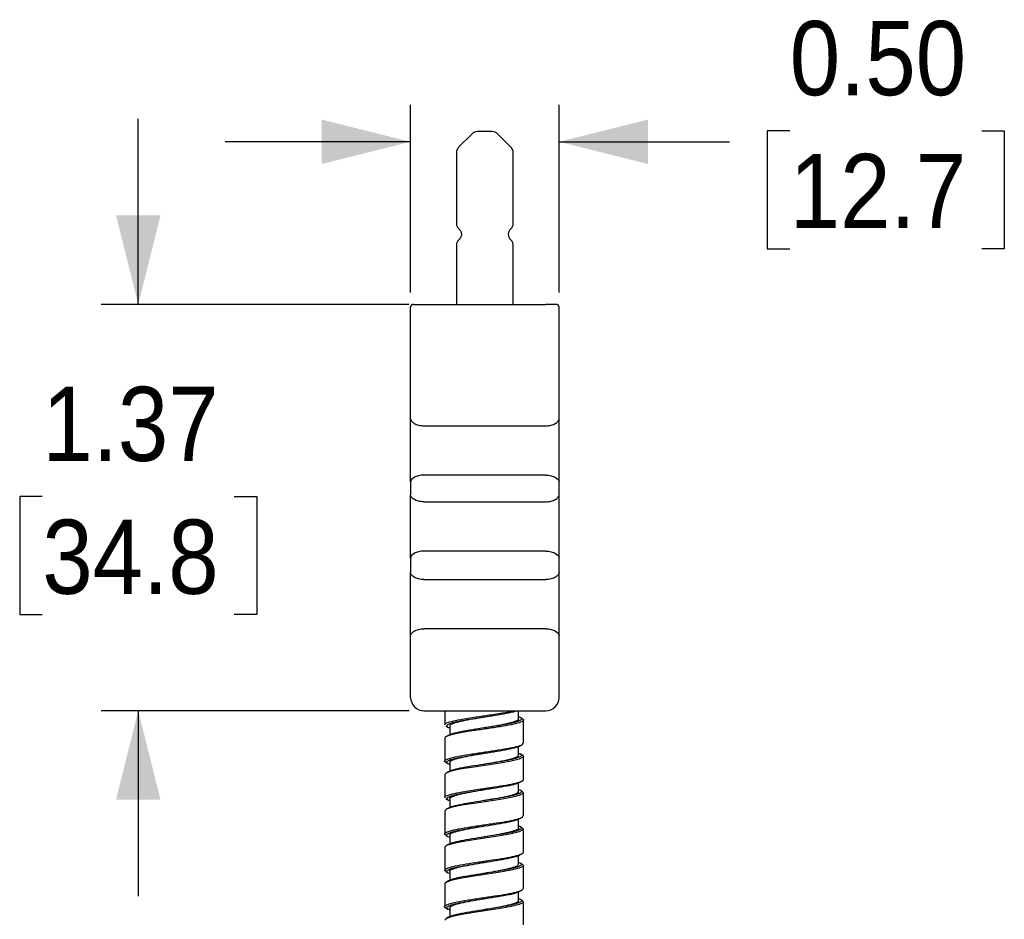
# Model space of a CAD drawing. Header units: inches. Extents: x 0.7 to 40, y 0 to 23.8.
# Tile 7 of 16: x 11.5 to 14.8, y 20.7 to 23.8. Entities that reach past the tile are written whole.
import ezdxf

# ---------------------------------------------------------------- set-up
doc = ezdxf.new("R2010")
doc.units = ezdxf.units.IN
doc.header["$MEASUREMENT"] = 0
doc.linetypes.add('SLD-Solid', pattern=[0])
doc.layers.add('DIMENSIONS', color=140, linetype='SLD-Solid', lineweight=25)
doc.styles.add('SLDTEXTSTYLE0', font='GOTHIC.TTF', dxfattribs={"width": 0.913})
doc.dimstyles.new('SLDDIMSTYLE1', dxfattribs={"dimtxt": 0.25, "dimasz": 0.3, "dimexe": 0, "dimexo": 0.0625, "dimgap": 0.0625, "dimtad": 0, "dimtih": 1, "dimtoh": 1, "dimrnd": 1e-09, "dimzin": 12, "dimdsep": 46, "dimtxsty": 'SLDTEXTSTYLE0', "dimsah": 1, "dimcen": 0.09, "dimadec": 0, "dimazin": 3, "dimtfac": 1, "dimtmove": 0, "dimatfit": 0, "dimfxl": 0, "dimfrac": 2, "dimtolj": 1, "dimtzin": 12, "dimarcsym": 0})
doc.dimstyles.new('SLDDIMSTYLE2', dxfattribs={"dimtxt": 0.25, "dimasz": 0.3, "dimexe": 0, "dimexo": 0.0625, "dimgap": 0.0625, "dimtad": 0, "dimtih": 1, "dimtoh": 1, "dimrnd": 1e-09, "dimzin": 0, "dimdsep": 46, "dimtxsty": 'SLDTEXTSTYLE0', "dimsah": 1, "dimcen": 0.09, "dimadec": 0, "dimazin": 0, "dimtfac": 1, "dimtmove": 0, "dimatfit": 0, "dimfxl": 0, "dimfrac": 2, "dimtolj": 1, "dimtzin": 12, "dimarcsym": 0})

# ---------------------------------------------------------------- blocks, each defined once
blk = doc.blocks.new('_D_6')
at = {"layer": 'DIMENSIONS'}
for p, q in [((12.8324, 22.8562), (12.8324, 23.4889)), ((13.3324, 22.8562), (13.3324, 23.4889)), ((14.1096, 23.4007), (14.0335, 23.4007)), ((14.0335, 23.4007), (14.0335, 23.0038)), ((14.7562, 23.4007), (14.8323, 23.4007)), ((14.8323, 23.4007), (14.8323, 23.0038)), ((12.8324, 23.3639), (12.2074, 23.3639)), ((13.3324, 23.3639), (13.9066, 23.3639)), ((14.0335, 23.0038), (14.1096, 23.0038)), ((14.8323, 23.0038), (14.7562, 23.0038))]:
    blk.add_line(p, q, dxfattribs=at)
for points in [[(12.8324, 23.3639), (12.5324, 23.4389), (12.5324, 23.2889)], [(13.3324, 23.3639), (13.6324, 23.2889), (13.6324, 23.4389)]]:
    blk.add_solid(points, dxfattribs=at)
at = {"layer": 'DIMENSIONS', "char_height": 0.25, "attachment_point": 1, "style": 'SLDTEXTSTYLE0'}
for s, insert in [('0.50', (14.1096, 23.7708)), ('12.7', (14.1096, 23.3231))]:
    blk.add_mtext(s, dxfattribs=dict(at, insert=insert))
blk = doc.blocks.new('_D_7')
at = {"layer": 'DIMENSIONS'}
for p, q in [((11.9149, 22.8162), (11.9149, 23.4412)), ((12.8274, 22.8162), (11.7899, 22.8162)), ((11.5916, 22.1685), (11.5155, 22.1685)), ((11.5155, 22.1685), (11.5155, 21.7716)), ((12.2382, 22.1685), (12.3143, 22.1685)), ((12.3143, 22.1685), (12.3143, 21.7716)), ((11.5155, 21.7716), (11.5916, 21.7716)), ((12.3143, 21.7716), (12.2382, 21.7716)), ((12.8274, 21.4472), (11.7899, 21.4472)), ((11.9149, 21.4472), (11.9149, 20.8222))]:
    blk.add_line(p, q, dxfattribs=at)
for points in [[(11.9149, 22.8162), (11.9899, 23.1162), (11.8399, 23.1162)], [(11.9149, 21.4472), (11.8399, 21.1472), (11.9899, 21.1472)]]:
    blk.add_solid(points, dxfattribs=at)
at = {"layer": 'DIMENSIONS', "char_height": 0.25, "attachment_point": 1, "style": 'SLDTEXTSTYLE0'}
for s, insert in [('1.37', (11.5916, 22.5386)), ('34.8', (11.5916, 22.091))]:
    blk.add_mtext(s, dxfattribs=dict(at, insert=insert))

msp = doc.modelspace()

# ---------------------------------------------------------------- linework, layer by layer
for p, q in [((13.0395, 23.3909), (12.9942, 23.3455)), ((13.1075, 23.3982), (13.0572, 23.3982)), ((13.1705, 23.3455), (13.1252, 23.3909)), ((12.9869, 23.3278), (12.9869, 23.087)), ((13.1779, 23.087), (13.1779, 23.3278)), ((12.9869, 23.0169), (12.9869, 22.8162)), ((13.1779, 22.8162), (13.1779, 23.0169)), ((12.8324, 22.4305), (12.8324, 22.8062)), ((12.8424, 22.8162), (12.8774, 22.8162)), ((12.8774, 22.8162), (13.2874, 22.8162)), ((13.3224, 22.8162), (13.2874, 22.8162)), ((13.3324, 22.4305), (13.3324, 22.8062)), ((12.8324, 22.2179), (12.8324, 22.4305)), ((13.3324, 22.2179), (13.3324, 22.4305)), ((12.8774, 22.4072), (13.2874, 22.4072)), ((13.2874, 22.2412), (12.8774, 22.2412)), ((12.8324, 22.2179), (12.8324, 22.1745)), ((13.3324, 22.1745), (13.3324, 22.2179)), ((12.8324, 21.9619), (12.8324, 22.1745)), ((13.3324, 21.9619), (13.3324, 22.1745)), ((12.8774, 22.1512), (13.2874, 22.1512)), ((12.8324, 21.9619), (12.8324, 21.9125)), ((13.2874, 21.9852), (12.8774, 21.9852)), ((13.3324, 21.9125), (13.3324, 21.9619)), ((12.8324, 21.6999), (12.8324, 21.9125)), ((13.3324, 21.6999), (13.3324, 21.9125)), ((12.8774, 21.8892), (13.2874, 21.8892)), ((12.8324, 21.4922), (12.8324, 21.6999)), ((13.2874, 21.7232), (12.8774, 21.7232)), ((13.3324, 21.4922), (13.3324, 21.6999)), ((12.8774, 21.4472), (13.2874, 21.4472)), ((12.9474, 21.4472), (12.9474, 21.3997)), ((13.1957, 21.4198), (13.1957, 21.4472)), ((12.964, 21.3957), (12.964, 21.3663)), ((13.0799, 21.4263), (13.0799, 21.4263)), ((13.2124, 21.3384), (13.2124, 21.4159)), ((13.0799, 21.3892), (13.0799, 21.3892)), ((12.9474, 21.3546), (12.9474, 21.2772)), ((13.1957, 21.2973), (13.1957, 21.3268)), ((12.964, 21.2732), (12.964, 21.2431)), ((13.0799, 21.2667), (13.0799, 21.2667)), ((13.2124, 21.2159), (13.2124, 21.2934)), ((12.9474, 21.2321), (12.9474, 21.1547)), ((13.1957, 21.1748), (13.1957, 21.2049)), ((13.2124, 21.0934), (13.2124, 21.1709)), ((12.964, 21.1507), (12.964, 21.121)), ((12.9474, 21.1096), (12.9474, 21.0322)), ((13.1957, 21.0523), (13.1957, 21.0821)), ((13.2124, 20.9709), (13.2124, 21.0484)), ((12.964, 21.0282), (12.964, 20.9982)), ((12.9474, 20.9871), (12.9474, 20.9097)), ((13.1957, 20.9298), (13.1957, 20.9597)), ((12.964, 20.9057), (12.964, 20.8757)), ((13.0799, 20.8992), (13.0799, 20.8992)), ((13.2124, 20.8484), (13.2124, 20.9259)), ((12.9474, 20.8646), (12.9474, 20.7872)), ((13.1957, 20.8073), (13.1957, 20.8374)), ((13.2124, 20.7259), (13.2124, 20.8034)), ((12.964, 20.7832), (12.964, 20.7537))]:
    msp.add_line(p, q)
at = {"flags": 128}
for points in [[(13.2076, 21.2982), (13.2124, 21.2934), (13.2108, 21.2904), (13.198, 21.2842), (13.1712, 21.2776), (13.1338, 21.2709), (13.0902, 21.2643), (13.0455, 21.2576), (13.0047, 21.251), (12.9725, 21.2443), (12.9527, 21.2377), (12.9474, 21.2321), (12.9474, 21.2321)], [(13.2078, 21.1756), (13.2124, 21.1709), (13.2108, 21.1679), (13.198, 21.1617), (13.1712, 21.1551), (13.1338, 21.1484), (13.0902, 21.1418), (13.0455, 21.1351), (13.0047, 21.1285), (12.9725, 21.1218), (12.9527, 21.1152), (12.9474, 21.1096), (12.9474, 21.1096)], [(13.2078, 21.0531), (13.2124, 21.0484), (13.2108, 21.0454), (13.198, 21.0392), (13.1712, 21.0326), (13.1338, 21.0259), (13.0902, 21.0193), (13.0455, 21.0126), (13.0047, 21.006), (12.9725, 20.9993), (12.9527, 20.9927), (12.9474, 20.9871), (12.9474, 20.9871)], [(13.0799, 21.0588), (13.0799, 21.0588)], [(13.2076, 20.9308), (13.2124, 20.9259), (13.2108, 20.9229), (13.198, 20.9167), (13.1712, 20.9101), (13.1338, 20.9034), (13.0902, 20.8968), (13.0455, 20.8901), (13.0047, 20.8835), (12.9725, 20.8768), (12.9527, 20.8702), (12.9474, 20.8646), (12.9474, 20.8646)], [(13.2076, 20.8083), (13.2124, 20.8034), (13.2108, 20.8004), (13.198, 20.7942), (13.1712, 20.7876), (13.1338, 20.7809), (13.0902, 20.7743), (13.0455, 20.7676), (13.0047, 20.761), (12.9725, 20.7543), (12.9527, 20.7477), (12.9474, 20.7421), (12.9474, 20.7421)]]:
    msp.add_lwpolyline(points, dxfattribs=at)
for centre, radius, start, end in [((13.0572, 23.3732), 0.025, 90, 135), ((13.1075, 23.3732), 0.025, 45, 90), ((13.0119, 23.3278), 0.025, 135, 180), ((13.1529, 23.3278), 0.025, 0, 45), ((13.1846, 23.0522), 0.0233, 131.1374, 228.4522), ((12.8424, 22.8062), 0.01, 90, 180), ((13.3224, 22.8062), 0.01, 0, 90), ((12.8774, 21.4922), 0.045, 180, 270), ((13.2874, 21.4922), 0.045, 270, 0)]:
    msp.add_arc(centre, radius, start, end)
for points, knots in [([(12.9869, 23.0886), (12.987, 23.0868), (12.9872, 23.0832), (12.989, 23.0782), (12.9916, 23.0735), (12.9941, 23.071), (12.9954, 23.0697)], [0, 0, 0, 0, 0.249833, 0.499773, 0.749834, 1, 1, 1, 1]), ([(13.1694, 23.0697), (13.1706, 23.071), (13.1732, 23.0735), (13.1758, 23.0782), (13.1776, 23.0832), (13.1778, 23.0868), (13.1779, 23.0886)], [0, 0, 0, 0, 0.250219, 0.500281, 0.750194, 1, 1, 1, 1]), ([(12.995, 23.0701), (12.9961, 23.069), (12.9985, 23.0668), (13.0012, 23.0625), (13.003, 23.0576), (13.0036, 23.0522), (13.003, 23.0468), (13.0012, 23.0419), (12.9985, 23.0376), (12.9961, 23.0354), (12.995, 23.0343)], [0, 0, 0, 0, 0.114452, 0.237488, 0.366996, 0.5, 0.633004, 0.762512, 0.885548, 1, 1, 1, 1]), ([(12.9954, 23.0347), (12.9941, 23.0334), (12.9916, 23.0309), (12.989, 23.0262), (12.9872, 23.0212), (12.987, 23.0176), (12.9869, 23.0158)], [0, 0, 0, 0, 0.250212, 0.500274, 0.75019, 1, 1, 1, 1]), ([(13.1778, 23.0158), (13.1777, 23.0176), (13.1775, 23.0212), (13.1757, 23.0262), (13.1731, 23.0309), (13.1706, 23.0334), (13.1693, 23.0347)], [0, 0, 0, 0, 0.249828, 0.499756, 0.749815, 1, 1, 1, 1]), ([(12.8324, 22.4305), (12.8324, 22.4279), (12.8334, 22.4252), (12.8376, 22.4199), (12.8407, 22.4174), (12.8488, 22.4128), (12.8537, 22.4108), (12.8621, 22.4087), (12.865, 22.4082), (12.8711, 22.4074), (12.8742, 22.4072), (12.8774, 22.4072)], [0, 0, 0, 0, 0.25, 0.25, 0.5, 0.5, 0.75, 0.75, 0.875, 0.875, 1, 1, 1, 1]), ([(13.2874, 22.4072), (13.2905, 22.4072), (13.2936, 22.4074), (13.2997, 22.4081), (13.3027, 22.4087), (13.311, 22.4108), (13.316, 22.4128), (13.328, 22.4196), (13.3324, 22.4253), (13.3324, 22.4305)], [0, 0, 0, 0, 0.125, 0.125, 0.25, 0.25, 0.5, 0.5, 1, 1, 1, 1]), ([(12.8774, 22.2412), (12.8742, 22.2412), (12.8711, 22.241), (12.8651, 22.2403), (12.8621, 22.2397), (12.8537, 22.2376), (12.8488, 22.2356), (12.8367, 22.2288), (12.8324, 22.2231), (12.8324, 22.2179)], [0, 0, 0, 0, 0.125, 0.125, 0.25, 0.25, 0.5, 0.5, 1, 1, 1, 1]), ([(13.2874, 22.2412), (13.2905, 22.2412), (13.2936, 22.241), (13.2997, 22.2403), (13.3027, 22.2397), (13.311, 22.2376), (13.316, 22.2356), (13.328, 22.2288), (13.3324, 22.2231), (13.3324, 22.2179)], [0, 0, 0, 0, 0.125, 0.125, 0.25, 0.25, 0.5, 0.5, 1, 1, 1, 1]), ([(12.8774, 22.1512), (12.8742, 22.1512), (12.8711, 22.1514), (12.8651, 22.1521), (12.8621, 22.1527), (12.8537, 22.1548), (12.8488, 22.1568), (12.8367, 22.1636), (12.8324, 22.1693), (12.8324, 22.1745)], [0, 0, 0, 0, 0.125, 0.125, 0.25, 0.25, 0.5, 0.5, 1, 1, 1, 1]), ([(13.2874, 22.1512), (13.2905, 22.1512), (13.2936, 22.1514), (13.2997, 22.1521), (13.3027, 22.1527), (13.311, 22.1548), (13.316, 22.1568), (13.328, 22.1636), (13.3324, 22.1693), (13.3324, 22.1745)], [0, 0, 0, 0, 0.125, 0.125, 0.25, 0.25, 0.5, 0.5, 1, 1, 1, 1]), ([(12.8774, 21.9852), (12.8742, 21.9852), (12.8711, 21.985), (12.8651, 21.9843), (12.8621, 21.9837), (12.8537, 21.9816), (12.8488, 21.9796), (12.8367, 21.9728), (12.8324, 21.9671), (12.8324, 21.9619)], [0, 0, 0, 0, 0.125, 0.125, 0.25, 0.25, 0.5, 0.5, 1, 1, 1, 1]), ([(13.2874, 21.9852), (13.2905, 21.9852), (13.2936, 21.985), (13.2997, 21.9843), (13.3027, 21.9837), (13.311, 21.9816), (13.316, 21.9796), (13.328, 21.9728), (13.3324, 21.9671), (13.3324, 21.9619)], [0, 0, 0, 0, 0.125, 0.125, 0.25, 0.25, 0.5, 0.5, 1, 1, 1, 1]), ([(12.8774, 21.8892), (12.8742, 21.8892), (12.8711, 21.8894), (12.8651, 21.8901), (12.8621, 21.8907), (12.8537, 21.8928), (12.8488, 21.8948), (12.8367, 21.9016), (12.8324, 21.9073), (12.8324, 21.9125)], [0, 0, 0, 0, 0.125, 0.125, 0.25, 0.25, 0.5, 0.5, 1, 1, 1, 1]), ([(13.3324, 21.9125), (13.3324, 21.9099), (13.3313, 21.9072), (13.3271, 21.9019), (13.324, 21.8994), (13.3159, 21.8948), (13.3111, 21.8928), (13.3026, 21.8907), (13.2997, 21.8902), (13.2937, 21.8894), (13.2905, 21.8892), (13.2874, 21.8892)], [0, 0, 0, 0, 0.25, 0.25, 0.5, 0.5, 0.75, 0.75, 0.875, 0.875, 1, 1, 1, 1]), ([(12.8324, 21.6999), (12.8324, 21.7025), (12.8334, 21.7052), (12.8376, 21.7105), (12.8407, 21.713), (12.8488, 21.7176), (12.8537, 21.7196), (12.8621, 21.7217), (12.865, 21.7222), (12.8711, 21.723), (12.8742, 21.7232), (12.8774, 21.7232)], [0, 0, 0, 0, 0.25, 0.25, 0.5, 0.5, 0.75, 0.75, 0.875, 0.875, 1, 1, 1, 1]), ([(13.2874, 21.7232), (13.2905, 21.7232), (13.2936, 21.723), (13.2997, 21.7223), (13.3027, 21.7217), (13.311, 21.7196), (13.316, 21.7176), (13.328, 21.7108), (13.3324, 21.7051), (13.3324, 21.6999)], [0, 0, 0, 0, 0.125, 0.125, 0.25, 0.25, 0.5, 0.5, 1, 1, 1, 1]), ([(12.9489, 21.3997), (12.9484, 21.4002), (12.9463, 21.403), (12.9579, 21.4082), (12.9829, 21.4146), (13.0202, 21.4215), (13.0642, 21.4279), (13.1097, 21.4348), (13.1512, 21.441), (13.171, 21.4452), (13.1803, 21.4472)], [0, 0, 0, 0, 0.036789, 0.176677, 0.31664, 0.456521, 0.596498, 0.736378, 0.876344, 1, 1, 1, 1]), ([(12.964, 21.3884), (12.9602, 21.3902), (12.9517, 21.3943), (12.9559, 21.4004), (12.9732, 21.4072), (13.0032, 21.4138), (13.042, 21.4204), (13.0851, 21.4272), (13.1279, 21.4337), (13.1637, 21.4405), (13.1853, 21.4449), (13.19, 21.4471), (13.1901, 21.4472)], [0, 0, 0, 0, 0.092808, 0.205932, 0.318982, 0.432072, 0.545125, 0.65818, 0.77124, 0.884295, 0.997403, 1, 1, 1, 1]), ([(13.1957, 21.4272), (13.1968, 21.4269), (13.2049, 21.4244), (13.2072, 21.4196), (13.2003, 21.4129), (13.1783, 21.4064), (13.1452, 21.3996), (13.1045, 21.3931), (13.0611, 21.3862), (13.0195, 21.3798), (12.9859, 21.3729), (12.965, 21.3678), (12.9613, 21.3646), (12.9603, 21.3637)], [0, 0, 0, 0, 0.0153, 0.120115, 0.224931, 0.32975, 0.434567, 0.539431, 0.644241, 0.749127, 0.853934, 0.95882, 1, 1, 1, 1]), ([(13.2063, 21.4209), (13.2092, 21.4192), (13.2137, 21.4165), (13.2105, 21.4119), (13.1997, 21.4064), (13.1729, 21.4002), (13.1349, 21.3933), (13.0904, 21.3868), (13.0448, 21.38), (13.0031, 21.3735), (12.9706, 21.3668), (12.9507, 21.3605), (12.9484, 21.3565), (12.9474, 21.3546)], [0, 0, 0, 0, 0.0755235, 0.1213312, 0.2137887, 0.314143, 0.4144219, 0.5147668, 0.6150489, 0.7153715, 0.8156572, 0.9159419, 1, 1, 1, 1]), ([(12.9512, 21.395), (12.9524, 21.3943), (12.9548, 21.3929), (12.9571, 21.3914), (12.9583, 21.3907)], [0, 0, 0, 0, 0.500262, 1, 1, 1, 1]), ([(12.9655, 21.3957), (12.9654, 21.397), (12.9652, 21.4006), (12.9799, 21.4066), (13.0063, 21.4132), (13.0413, 21.4199), (13.0674, 21.4242), (13.0802, 21.4264)], [0, 0, 0, 0, 0.138193, 0.355164, 0.572281, 0.789265, 1, 1, 1, 1]), ([(13.1949, 21.4198), (13.1952, 21.4195), (13.1973, 21.417), (13.1882, 21.4121), (13.1678, 21.4056), (13.1359, 21.3987), (13.1048, 21.3935), (13.0858, 21.3902), (13.0799, 21.3892)], [0, 0, 0, 0, 0.03181, 0.249614, 0.467505, 0.685294, 0.903255, 1, 1, 1, 1]), ([(13.2081, 21.4208), (13.2069, 21.4215), (13.2046, 21.4229), (13.2022, 21.4243), (13.201, 21.425)], [0, 0, 0, 0, 0.500288, 1, 1, 1, 1]), ([(12.9587, 21.3638), (12.9575, 21.3631), (12.9551, 21.3616), (12.9528, 21.3602), (12.9516, 21.3595)], [0, 0, 0, 0, 0.499696, 1, 1, 1, 1]), ([(12.9533, 21.2723), (12.9513, 21.2733), (12.9445, 21.2765), (12.9491, 21.2817), (12.9665, 21.2885), (12.9978, 21.295), (13.0383, 21.3017), (13.0837, 21.3084), (13.1286, 21.3149), (13.1681, 21.3217), (13.1967, 21.3282), (13.2117, 21.334), (13.2108, 21.3373), (13.2104, 21.3384)], [0, 0, 0, 0, 0.042414, 0.143012, 0.243547, 0.344122, 0.444661, 0.545198, 0.645731, 0.746272, 0.846847, 0.947382, 1, 1, 1, 1]), ([(12.964, 21.2659), (12.9625, 21.2664), (12.9542, 21.2691), (12.9526, 21.274), (12.9609, 21.2808), (12.9841, 21.2872), (13.018, 21.2941), (13.0592, 21.3005), (13.1026, 21.3074), (13.1438, 21.3139), (13.1765, 21.3207), (13.1961, 21.3258), (13.1991, 21.3287), (13.1999, 21.3295)], [0, 0, 0, 0, 0.022902, 0.127602, 0.232309, 0.337047, 0.441749, 0.546518, 0.651215, 0.755992, 0.86069, 0.965453, 1, 1, 1, 1]), ([(13.2014, 21.3295), (13.2026, 21.3302), (13.2049, 21.3316), (13.2073, 21.333), (13.2084, 21.3337)], [0, 0, 0, 0, 0.499719, 1, 1, 1, 1]), ([(13.1957, 21.3045), (13.1992, 21.3029), (13.2078, 21.2991), (13.2047, 21.2932), (13.1888, 21.2864), (13.1597, 21.2799), (13.1216, 21.2732), (13.0787, 21.2665), (13.0358, 21.2599), (12.9984, 21.2532), (12.9706, 21.247), (12.9628, 21.2429), (12.9593, 21.241)], [0, 0, 0, 0, 0.073456, 0.178486, 0.283436, 0.388448, 0.493403, 0.598375, 0.703329, 0.808288, 0.913273, 1, 1, 1, 1]), ([(12.964, 21.2732), (12.9653, 21.2754), (12.9679, 21.2799), (12.9883, 21.2864), (13.0184, 21.2932), (13.051, 21.2989), (13.0722, 21.3025), (13.0802, 21.3039)], [0, 0, 0, 0, 0.216847, 0.434134, 0.651444, 0.868849, 1, 1, 1, 1]), ([(13.1946, 21.2974), (13.1943, 21.2956), (13.1935, 21.2917), (13.1765, 21.2854), (13.1486, 21.2788), (13.1145, 21.2726), (13.0904, 21.2685), (13.0796, 21.2667)], [0, 0, 0, 0, 0.171372, 0.388482, 0.605636, 0.822743, 1, 1, 1, 1]), ([(13.2082, 21.2982), (13.207, 21.2989), (13.2047, 21.3003), (13.2023, 21.3018), (13.2011, 21.3025)], [0, 0, 0, 0, 0.500309, 1, 1, 1, 1]), ([(12.9513, 21.2724), (12.9525, 21.2717), (12.9549, 21.2703), (12.9572, 21.2689), (12.9584, 21.2682)], [0, 0, 0, 0, 0.500296, 1, 1, 1, 1]), ([(12.9585, 21.2411), (12.9573, 21.2404), (12.9549, 21.239), (12.9526, 21.2376), (12.9514, 21.2369)], [0, 0, 0, 0, 0.4997, 1, 1, 1, 1]), ([(12.9482, 21.1547), (12.9479, 21.1549), (12.9455, 21.1574), (12.9554, 21.1622), (12.9782, 21.1686), (13.0142, 21.1755), (13.0574, 21.1819), (13.1033, 21.1888), (13.1463, 21.1952), (13.1821, 21.2021), (13.2046, 21.2086), (13.2144, 21.2133), (13.2119, 21.2157), (13.2117, 21.2159)], [0, 0, 0, 0, 0.012609, 0.121148, 0.229713, 0.338248, 0.446843, 0.555373, 0.663978, 0.772507, 0.881102, 0.989636, 1, 1, 1, 1]), ([(12.964, 21.1436), (12.9608, 21.145), (12.9523, 21.1486), (12.9542, 21.1541), (12.9688, 21.161), (12.9967, 21.1675), (13.0341, 21.1743), (13.0768, 21.1808), (13.1199, 21.1875), (13.1581, 21.1942), (13.1876, 21.2006), (13.1966, 21.2049), (13.2009, 21.207)], [0, 0, 0, 0, 0.061873, 0.167078, 0.272202, 0.377403, 0.482531, 0.587705, 0.692838, 0.797969, 0.903097, 1, 1, 1, 1]), ([(13.2012, 21.2068), (13.2024, 21.2076), (13.2047, 21.209), (13.2071, 21.2104), (13.2083, 21.2111)], [0, 0, 0, 0, 0.499694, 1, 1, 1, 1]), ([(13.1957, 21.182), (13.1977, 21.1813), (13.2061, 21.1784), (13.207, 21.1734), (13.1971, 21.1666), (13.1727, 21.1601), (13.1379, 21.1533), (13.0963, 21.1468), (13.0529, 21.14), (13.0123, 21.1335), (12.9806, 21.1267), (12.9623, 21.1218), (12.96, 21.119), (12.9595, 21.1185)], [0, 0, 0, 0, 0.031305, 0.136162, 0.241004, 0.345902, 0.450738, 0.555653, 0.660487, 0.765397, 0.870235, 0.975117, 1, 1, 1, 1]), ([(12.9655, 21.1507), (12.9651, 21.1515), (12.9636, 21.1545), (12.9749, 21.1599), (12.9981, 21.1663), (13.0316, 21.1732), (13.0606, 21.178), (13.0767, 21.1808), (13.0796, 21.1813)], [0, 0, 0, 0, 0.0789315, 0.296924, 0.5151034, 0.7330892, 0.9512611, 1, 1, 1, 1]), ([(13.1941, 21.1748), (13.1945, 21.1739), (13.1959, 21.1708), (13.184, 21.1653), (13.1601, 21.1588), (13.1262, 21.152), (13.0978, 21.1473), (13.0825, 21.1446), (13.0802, 21.1443)], [0, 0, 0, 0, 0.090027, 0.308118, 0.526403, 0.744492, 0.962752, 1, 1, 1, 1]), ([(13.2084, 21.1756), (13.2073, 21.1763), (13.2049, 21.1777), (13.2026, 21.1791), (13.2014, 21.1798)], [0, 0, 0, 0, 0.50028, 1, 1, 1, 1]), ([(12.9515, 21.1498), (12.9527, 21.1491), (12.9551, 21.1477), (12.9574, 21.1463), (12.9586, 21.1455)], [0, 0, 0, 0, 0.500309, 1, 1, 1, 1]), ([(12.9583, 21.1185), (12.9571, 21.1178), (12.9548, 21.1164), (12.9524, 21.115), (12.9512, 21.1143)], [0, 0, 0, 0, 0.499748, 1, 1, 1, 1]), ([(12.9533, 21.0272), (12.9517, 21.0278), (12.9448, 21.0308), (12.9478, 21.0357), (12.9629, 21.0425), (12.9925, 21.049), (13.0319, 21.0558), (13.077, 21.0623), (13.1223, 21.069), (13.1628, 21.0757), (13.1933, 21.0822), (13.2107, 21.0883), (13.2107, 21.0919), (13.2107, 21.0934)], [0, 0, 0, 0, 0.0299652, 0.1303177, 0.2306003, 0.330948, 0.431234, 0.5315583, 0.6318476, 0.7321366, 0.8324242, 0.9327155, 1, 1, 1, 1]), ([(12.964, 21.0206), (12.9634, 21.0208), (12.9555, 21.0231), (12.9527, 21.0278), (12.958, 21.0344), (12.9788, 21.041), (13.0109, 21.0478), (13.051, 21.0543), (13.0944, 21.0611), (13.1364, 21.0676), (13.171, 21.0745), (13.1934, 21.0798), (13.1979, 21.0832), (13.1994, 21.0843)], [0, 0, 0, 0, 0.007563, 0.112097, 0.216652, 0.321185, 0.425724, 0.530284, 0.634819, 0.739415, 0.843943, 0.948552, 1, 1, 1, 1]), ([(13.2011, 21.0843), (13.2022, 21.085), (13.2046, 21.0864), (13.207, 21.0878), (13.2081, 21.0885)], [0, 0, 0, 0, 0.499694, 1, 1, 1, 1]), ([(13.1957, 21.06), (13.1999, 21.0578), (13.2083, 21.0534), (13.2028, 21.0469), (13.1841, 21.0402), (13.1531, 21.0335), (13.1137, 21.027), (13.0704, 21.0202), (13.028, 21.0137), (12.9922, 21.0068), (12.9678, 21.0012), (12.9621, 20.9975), (12.9599, 20.996)], [0, 0, 0, 0, 0.100901, 0.205048, 0.309146, 0.41325, 0.517342, 0.621443, 0.725577, 0.829673, 0.933837, 1, 1, 1, 1]), ([(12.9653, 21.0282), (12.9655, 21.0298), (12.9658, 21.0336), (12.9821, 21.0398), (13.0095, 21.0464), (13.0439, 21.0528), (13.0687, 21.0569), (13.0801, 21.0589)], [0, 0, 0, 0, 0.160363, 0.377423, 0.594566, 0.811632, 1, 1, 1, 1]), ([(13.1954, 21.0523), (13.1955, 21.0522), (13.1978, 21.0499), (13.1896, 21.0453), (13.1705, 21.0388), (13.1394, 21.0319), (13.1075, 21.0264), (13.087, 21.0229), (13.0797, 21.0217)], [0, 0, 0, 0, 0.009987, 0.227597, 0.445225, 0.662834, 0.880568, 1, 1, 1, 1]), ([(13.2084, 21.0531), (13.2073, 21.0538), (13.2049, 21.0552), (13.2026, 21.0566), (13.2014, 21.0573)], [0, 0, 0, 0, 0.500223, 1, 1, 1, 1]), ([(12.9584, 20.9961), (12.9572, 20.9954), (12.9549, 20.994), (12.9525, 20.9926), (12.9514, 20.9919)], [0, 0, 0, 0, 0.4997584, 1, 1, 1, 1]), ([(12.9516, 21.0272), (12.9528, 21.0265), (12.9552, 21.0251), (12.9575, 21.0237), (12.9587, 21.023)], [0, 0, 0, 0, 0.500297, 1, 1, 1, 1]), ([(12.9531, 20.9047), (12.9506, 20.9063), (12.9444, 20.9101), (12.9524, 20.9161), (12.974, 20.9227), (13.0083, 20.9295), (13.0508, 20.936), (13.0965, 20.9428), (13.1404, 20.9492), (13.1775, 20.9561), (13.2022, 20.9625), (13.2135, 20.9677), (13.2114, 20.9704), (13.2109, 20.9709)], [0, 0, 0, 0, 0.071802, 0.172222, 0.27263, 0.373046, 0.473487, 0.573898, 0.674367, 0.774773, 0.875249, 0.975656, 1, 1, 1, 1]), ([(13.2011, 20.9617), (13.2022, 20.9625), (13.2046, 20.9639), (13.2069, 20.9653), (13.2081, 20.966)], [0, 0, 0, 0, 0.4997174, 1, 1, 1, 1]), ([(12.964, 20.8986), (12.9616, 20.8995), (12.9531, 20.9027), (12.9531, 20.9078), (12.9648, 20.9147), (12.9906, 20.9212), (13.0264, 20.928), (13.0685, 20.9345), (13.1118, 20.9413), (13.1518, 20.9479), (13.182, 20.9546), (13.1987, 20.9592), (13.2004, 20.9616), (13.2006, 20.9618)], [0, 0, 0, 0, 0.042216, 0.147654, 0.253042, 0.358504, 0.463888, 0.569351, 0.674738, 0.780179, 0.88557, 0.990967, 1, 1, 1, 1]), ([(13.1957, 20.9369), (13.1985, 20.9358), (13.207, 20.9325), (13.2062, 20.9272), (13.1935, 20.9203), (13.1668, 20.9139), (13.1304, 20.907), (13.088, 20.9005), (13.0447, 20.8937), (13.0057, 20.8871), (12.9742, 20.8805), (12.9639, 20.876), (12.9587, 20.8738)], [0, 0, 0, 0, 0.0495636, 0.1552046, 0.2607779, 0.3664321, 0.4720047, 0.577649, 0.6832264, 0.7888383, 0.894418, 1, 1, 1, 1]), ([(12.9646, 20.9057), (12.9644, 20.9059), (12.9622, 20.9083), (12.9708, 20.9131), (12.9906, 20.9196), (13.0221, 20.9264), (13.0536, 20.9318), (13.0733, 20.9352), (13.0799, 20.9363)], [0, 0, 0, 0, 0.020876, 0.238601, 0.456377, 0.674092, 0.891957, 1, 1, 1, 1]), ([(13.1943, 20.9299), (13.1943, 20.9284), (13.1942, 20.9247), (13.1787, 20.9186), (13.1518, 20.912), (13.1171, 20.9055), (13.0917, 20.9012), (13.0796, 20.8992)], [0, 0, 0, 0, 0.149303, 0.366326, 0.583467, 0.800501, 1, 1, 1, 1]), ([(13.2082, 20.9308), (13.207, 20.9315), (13.2046, 20.9329), (13.2023, 20.9343), (13.2011, 20.935)], [0, 0, 0, 0, 0.50027, 1, 1, 1, 1]), ([(12.9515, 20.9048), (12.9527, 20.9041), (12.9551, 20.9027), (12.9574, 20.9013), (12.9586, 20.9006)], [0, 0, 0, 0, 0.5002645, 1, 1, 1, 1]), ([(12.9587, 20.8738), (12.9575, 20.8731), (12.9552, 20.8717), (12.9528, 20.8702), (12.9516, 20.8695)], [0, 0, 0, 0, 0.499707, 1, 1, 1, 1]), ([(12.9521, 20.7824), (12.9514, 20.7826), (12.945, 20.7852), (12.9469, 20.7897), (12.9596, 20.7966), (12.9875, 20.803), (13.0257, 20.8098), (13.0702, 20.8163), (13.1158, 20.8231), (13.1574, 20.8297), (13.1896, 20.8363), (13.2095, 20.8426), (13.2107, 20.8466), (13.2112, 20.8484)], [0, 0, 0, 0, 0.011973, 0.112641, 0.213253, 0.313934, 0.414544, 0.515219, 0.615834, 0.716484, 0.817101, 0.917719, 1, 1, 1, 1]), ([(12.964, 20.7758), (12.9601, 20.7777), (12.9516, 20.7819), (12.9561, 20.7881), (12.9738, 20.7949), (13.004, 20.8015), (13.043, 20.8081), (13.0861, 20.8148), (13.1287, 20.8213), (13.1652, 20.8282), (13.1909, 20.834), (13.1973, 20.8379), (13.2, 20.8395)], [0, 0, 0, 0, 0.089367, 0.193978, 0.298525, 0.403102, 0.50765, 0.612202, 0.716766, 0.821316, 0.92592, 1, 1, 1, 1]), ([(13.2013, 20.8394), (13.2025, 20.8401), (13.2048, 20.8415), (13.2072, 20.8429), (13.2083, 20.8436)], [0, 0, 0, 0, 0.4997561, 1, 1, 1, 1]), ([(13.1957, 20.8148), (13.1967, 20.8145), (13.2047, 20.812), (13.2072, 20.8073), (13.2007, 20.8006), (13.1789, 20.794), (13.1461, 20.7872), (13.1055, 20.7807), (13.0621, 20.7739), (13.0205, 20.7674), (12.9865, 20.7606), (12.9653, 20.7553), (12.9614, 20.7521), (12.9602, 20.7512)], [0, 0, 0, 0, 0.013368, 0.117995, 0.222622, 0.327245, 0.431875, 0.536546, 0.64117, 0.745867, 0.850486, 0.955186, 1, 1, 1, 1]), ([(12.9657, 20.7832), (12.9653, 20.7842), (12.9642, 20.7874), (12.9767, 20.7931), (13.0011, 20.7995), (13.0353, 20.8064), (13.0633, 20.811), (13.0779, 20.8135), (13.0794, 20.8137)], [0, 0, 0, 0, 0.101151, 0.319341, 0.537726, 0.755919, 0.97426, 1, 1, 1, 1]), ([(13.1943, 20.8073), (13.1947, 20.8067), (13.1964, 20.8038), (13.1857, 20.7985), (13.1631, 20.792), (13.13, 20.7851), (13.1005, 20.7802), (13.0838, 20.7774), (13.0802, 20.7768)], [0, 0, 0, 0, 0.067829, 0.285893, 0.50413, 0.722184, 0.940432, 1, 1, 1, 1]), ([(13.2081, 20.8083), (13.207, 20.809), (13.2046, 20.8104), (13.2022, 20.8118), (13.2011, 20.8125)], [0, 0, 0, 0, 0.500307, 1, 1, 1, 1]), ([(12.9513, 20.7824), (12.9525, 20.7817), (12.9548, 20.7803), (12.9572, 20.7789), (12.9583, 20.7782)], [0, 0, 0, 0, 0.50023, 1, 1, 1, 1]), ([(12.9585, 20.7512), (12.9574, 20.7505), (12.955, 20.7491), (12.9526, 20.7477), (12.9515, 20.7469)], [0, 0, 0, 0, 0.499692, 1, 1, 1, 1])]:
    msp.add_open_spline(points, degree=3, knots=knots)

# ---------------------------------------------------------------- dimensions: what is measured, and where the dimension line sits
at = {"layer": 'DIMENSIONS'}
dim = msp.add_linear_dim(base=(13.3324, 23.3639), p1=(12.8324, 22.8062), p2=(13.3324, 22.8062), dimstyle='SLDDIMSTYLE2', dxfattribs=at)
dim.commit()
dim.dimension.update_dxf_attribs({"geometry": '_D_6', "text_midpoint": (14.4329, 23.3639), "dimtype": 160})
dim = msp.add_linear_dim(base=(11.9149, 21.4472), p1=(12.8774, 22.8162), p2=(12.8774, 21.4472), angle=90, dimstyle='SLDDIMSTYLE1', dxfattribs=at)
dim.commit()
dim.dimension.update_dxf_attribs({"geometry": '_D_7', "text_midpoint": (11.9149, 22.1317), "dimtype": 160})

doc.saveas('drawing.dxf')
